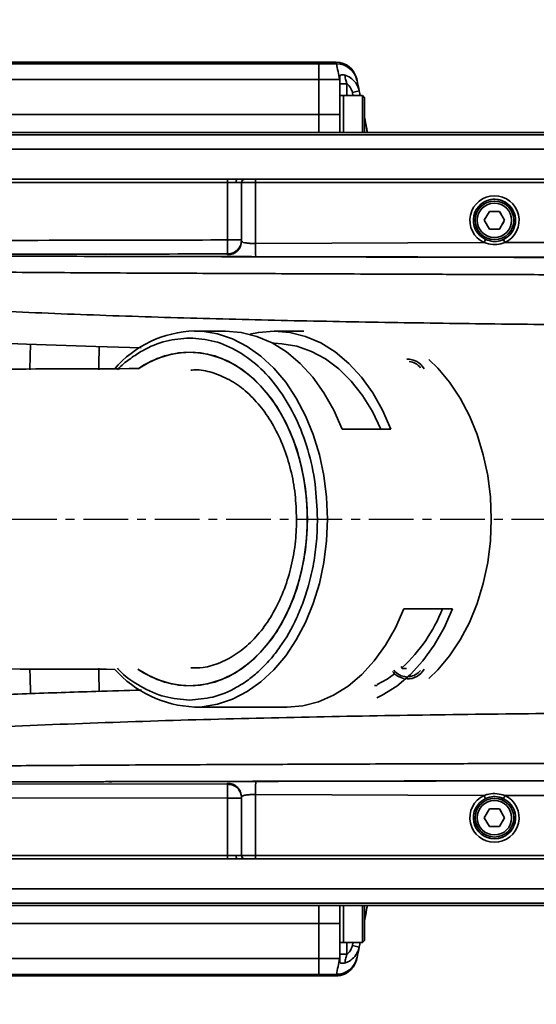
# Model space of a CAD drawing. Header units: millimetres. Extents: x 5717 to 9500, y -822 to 3039.
# Tile 11 of 31: x 7545 to 7619, y 742 to 882. Entities that reach past the tile are written whole.
import ezdxf

# ---------------------------------------------------------------- set-up
doc = ezdxf.new("R2010")
doc.units = ezdxf.units.MM
doc.header["$PDSIZE"] = -1
doc.linetypes.add('CENTER', pattern=[10.16, 6.35, -1.27, 1.27, -1.27])
doc.layers.add('细线层', color=7, linetype='Continuous')
doc.styles.get("Standard").update_dxf_attribs({"font": 'geniso.shx'})
doc.dimstyles.new('ISO-25', dxfattribs={"dimscale": 5, "dimtxt": 3.5, "dimasz": 4.5, "dimexe": 3.5, "dimexo": 0.625, "dimtad": 1, "dimdec": 1, "dimtxsty": 'Standard', "dimcen": 2.5, "dimclrd": 1, "dimclre": 1, "dimadec": 0, "dimazin": 0, "dimtfac": 1, "dimtdec": 1, "dimtmove": 1, "dimatfit": 3, "dimfxl": 1, "dimarcsym": 0})

# ---------------------------------------------------------------- blocks, each defined once
blk = doc.blocks.new('*U1')
at = {"color": 0, "linetype": 'CENTER', "transparency": 16777216}
blk.add_line((-294.49, 0), (458.69, 0), dxfattribs=at)
blk = doc.blocks.new('*D32')
at = {"color": 1, "lineweight": -2, "transparency": 16777216}
for p, q in [((7895.88, 1048.55), (7836.6, 1029.74)), ((7147.94, 811.21), (7815.15, 1022.94))]:
    blk.add_line(p, q, dxfattribs=at)
at = {"color": 1, "transparency": 16777216}
blk.add_solid([(7835.46, 1033.32), (7837.73, 1026.17), (7815.15, 1022.94)], dxfattribs=at)
at = {"layer": 'Defpoints', "color": 0, "transparency": 16777216}
for p in [(7815.15, 1022.94), (7147.94, 811.21)]:
    blk.add_point(p, dxfattribs=at)
at = {"color": 0, "transparency": 16777216, "insert": (7873.37, 1053.87), "char_height": 17.5, "attachment_point": 5, "rotation": 17.6057}
blk.add_mtext('{\\fHYSWLongFangSong|b1|i0|c134|p2;R700}', dxfattribs=at)

msp = doc.modelspace()

# ---------------------------------------------------------------- linework, layer by layer
at = {"color": 4}
msp.add_arc((7147.94, 811.21), 700, 225, 135, dxfattribs=at)
at = {"layer": '细线层', "linetype": 'Continuous', "lineweight": 35}
for p, q in [((7082.94, 876.21), (7587.94, 876.21)), ((7587.94, 876), (7082.94, 876)), ((7587.94, 876.21), (7587.94, 876)), ((7587.94, 876.21), (7590.39, 876.21)), ((7587.94, 876), (7587.94, 873.74)), ((7590.44, 876), (7587.94, 876)), ((7590.44, 876), (7590.39, 876.21)), ((7082.94, 873.74), (7587.94, 873.74)), ((7587.94, 873.74), (7587.94, 868.77)), ((7587.94, 873.74), (7590.91, 873.74)), ((7590.94, 873.36), (7590.91, 873.74)), ((7590.94, 873.74), (7590.94, 873.36)), ((7590.94, 873.36), (7590.94, 868.77)), ((7591.94, 873.13), (7590.94, 873.13)), ((7591.94, 873.13), (7591.94, 871.46)), ((7593.33, 873.84), (7593.37, 873.64)), ((7591.44, 871.46), (7590.94, 871.46)), ((7594.14, 871.46), (7591.44, 871.46)), ((7591.44, 866.21), (7591.44, 871.46)), ((7591.44, 871.46), (7591.44, 868.2)), ((7592.71, 871.92), (7593.69, 872.12)), ((7594.44, 871.16), (7594.14, 871.46)), ((7594.14, 866.21), (7594.14, 871.46)), ((7594.44, 871.16), (7594.44, 866.26)), ((7587.94, 868.77), (7190.89, 868.77)), ((7587.94, 866.21), (7587.94, 868.77)), ((7590.94, 868.77), (7587.94, 868.77)), ((7590.94, 868.77), (7590.94, 866.21)), ((7591.44, 868.2), (7591.44, 866.21)), ((7902.94, 865.88), (7462.15, 865.88)), ((7463.53, 866.21), (7902.94, 866.21)), ((7594.39, 866.21), (7594.44, 866.26)), ((7460.59, 863.85), (7902.94, 863.85)), ((7504.06, 859.58), (7576.44, 859.58)), ((7504.06, 859.58), (7574.94, 859.58)), ((7574.94, 859.08), (7504.06, 859.08)), ((7574.94, 859.58), (7574.94, 859.08)), ((7574.94, 850.92), (7574.94, 859.08)), ((7576.44, 859.58), (7576.44, 859.58)), ((7576.44, 859.58), (7577.44, 859.58)), ((7576.44, 859.58), (7641, 859.58)), ((7576.94, 850.79), (7576.94, 859.08)), ((7576.94, 859.08), (7576.94, 850.92)), ((7577.44, 859.58), (7578.94, 859.58)), ((7578.94, 859.58), (7578.94, 859.08)), ((7578.94, 859.58), (7641, 859.58)), ((7578.94, 859.08), (7578.94, 850.41)), ((7641, 859.08), (7578.94, 859.08)), ((7611.49, 853.71), (7612.22, 854.96)), ((7612.22, 854.96), (7613.66, 854.96)), ((7613.66, 854.96), (7614.38, 853.71)), ((7612.22, 852.46), (7611.49, 853.71)), ((7614.38, 853.71), (7613.66, 852.46)), ((7613.66, 852.46), (7612.22, 852.46)), ((7574.94, 850.92), (7576.94, 850.92)), ((7576.94, 850.92), (7576.94, 850.79)), ((7578.94, 850.41), (7611.46, 850.54)), ((7611.67, 850.99), (7611.46, 850.54)), ((7614.43, 850.55), (7614.22, 851)), ((7614.43, 850.55), (7641.01, 850.59)), ((7574.94, 848.8), (7574.94, 848.94)), ((7574.65, 837.96), (7570.24, 837.96)), ((7585.79, 837.96), (7581.58, 837.96)), ((7581.58, 836.21), (7581.38, 836.21)), ((7600.58, 833.96), (7600.56, 833.96)), ((7598.2, 823.99), (7591.27, 823.99)), ((7600.04, 798.43), (7606.97, 798.43)), ((7599.8, 789.96), (7599.64, 790.24)), ((7600.44, 789.96), (7599.8, 789.96)), ((7595.86, 787.53), (7596.26, 787.54)), ((7600.56, 788.46), (7600.58, 788.46)), ((7570.24, 784.46), (7583.42, 784.46)), ((7504.06, 773.57), (7574.94, 773.48)), ((7611.46, 771.88), (7578.94, 772.01)), ((7578.94, 772.01), (7578.94, 763.34)), ((7574.94, 771.5), (7504.06, 771.61)), ((7576.94, 771.5), (7574.94, 771.5)), ((7574.94, 763.34), (7574.94, 771.5)), ((7576.94, 763.34), (7576.94, 771.63)), ((7576.94, 771.63), (7576.94, 771.5)), ((7576.94, 771.5), (7576.94, 763.34)), ((7641.01, 771.83), (7614.44, 771.87)), ((7611.49, 768.71), (7612.22, 769.96)), ((7612.22, 769.96), (7613.66, 769.96)), ((7613.66, 769.96), (7614.38, 768.71)), ((7612.22, 767.46), (7611.49, 768.71)), ((7614.38, 768.71), (7613.66, 767.46)), ((7613.66, 767.46), (7612.22, 767.46)), ((7504.06, 763.34), (7574.94, 763.34)), ((7641, 762.84), (7504.06, 762.84)), ((7574.94, 762.84), (7504.06, 762.84)), ((7574.94, 762.84), (7574.94, 763.34)), ((7576.94, 762.84), (7576.44, 762.84)), ((7577.44, 762.84), (7576.44, 762.84)), ((7576.94, 763.34), (7578.94, 763.34)), ((7641, 762.84), (7576.94, 762.84)), ((7578.94, 762.84), (7577.44, 762.84)), ((7578.94, 763.34), (7641, 763.34)), ((7578.94, 762.84), (7578.94, 763.34)), ((7641, 762.84), (7578.94, 762.84)), ((7902.94, 758.57), (7460.59, 758.57)), ((7462.15, 756.54), (7902.94, 756.54)), ((7902.94, 756.21), (7463.53, 756.21)), ((7587.94, 753.65), (7587.94, 756.21)), ((7590.94, 753.65), (7590.94, 756.21)), ((7591.44, 750.96), (7591.44, 756.21)), ((7591.44, 756.21), (7591.44, 753.2)), ((7594.14, 750.96), (7594.14, 756.21)), ((7594.44, 756.16), (7594.39, 756.21)), ((7594.44, 756.16), (7594.44, 751.26)), ((7190.89, 753.65), (7587.94, 753.65)), ((7587.94, 753.65), (7587.94, 748.68)), ((7587.94, 753.65), (7590.94, 753.65)), ((7590.94, 749.06), (7590.94, 753.65)), ((7591.44, 753.2), (7591.44, 750.96)), ((7590.94, 750.96), (7591.44, 750.96)), ((7591.44, 750.96), (7594.14, 750.96)), ((7591.94, 750.96), (7591.94, 749.29)), ((7594.14, 750.96), (7594.44, 751.26)), ((7592.71, 750.51), (7593.69, 750.3)), ((7587.94, 748.68), (7082.94, 748.68)), ((7587.94, 748.68), (7587.94, 746.42)), ((7590.91, 748.68), (7587.94, 748.68)), ((7591.94, 749.29), (7590.94, 749.29)), ((7590.94, 748.68), (7590.94, 749.06)), ((7593.37, 748.78), (7593.36, 748.72)), ((7082.94, 746.42), (7587.94, 746.42)), ((7587.94, 746.21), (7082.94, 746.21)), ((7587.94, 746.42), (7587.94, 746.21)), ((7587.94, 746.42), (7590.44, 746.42)), ((7590.39, 746.21), (7587.94, 746.21)), ((7590.39, 746.21), (7590.44, 746.42))]:
    msp.add_line(p, q, dxfattribs=at)
at = {"layer": '细线层', "linetype": 'Continuous', "lineweight": 35, "flags": 128}
for points in [[(7592.8, 871.46), (7592.79, 871.51), (7592.71, 871.92)], [(7593.69, 872.12), (7593.77, 871.72), (7593.83, 871.46)], [(7574.94, 848.94), (7574.94, 849.02), (7574.94, 849.16), (7574.94, 849.36), (7574.94, 849.6), (7574.94, 849.89), (7574.94, 850.22), (7574.94, 850.56), (7574.94, 850.92)], [(7578.95, 848.42), (7578.95, 848.48), (7578.95, 848.61), (7578.94, 848.81), (7578.94, 849.05), (7578.94, 849.35), (7578.94, 849.68), (7578.94, 850.04), (7578.94, 850.41)], [(7570.24, 837.96), (7571.34, 837.92), (7573.52, 837.55), (7575.66, 836.84), (7577.73, 835.77), (7579.69, 834.38), (7581.53, 832.67), (7583.22, 830.67), (7584.73, 828.41), (7586.04, 825.91), (7587.14, 823.22), (7588.01, 820.36), (7588.64, 817.38), (7589.02, 814.32), (7589.15, 811.21)], [(7591.27, 823.99), (7590.08, 826.69), (7588.67, 829.18), (7587.06, 831.41), (7585.27, 833.35), (7583.33, 834.98), (7581.27, 836.27), (7579.12, 837.2), (7576.9, 837.77), (7574.65, 837.96)], [(7578.12, 837.51), (7579.33, 837.77), (7581.58, 837.96), (7583.83, 837.77), (7586.05, 837.2), (7588.2, 836.27), (7590.26, 834.98), (7592.2, 833.35), (7593.99, 831.41), (7595.6, 829.18), (7597.01, 826.69), (7598.2, 823.99)], [(7562.62, 835.56), (7556.19, 835.74), (7546.31, 836.07), (7536.52, 836.46), (7536.52, 836.46), (7536.52, 836.46)], [(7581.58, 836.21), (7582.66, 836.16), (7584.79, 835.8), (7586.88, 835.06), (7588.89, 833.98), (7590.79, 832.56), (7592.55, 830.82), (7594.15, 828.79), (7595.57, 826.5), (7596.78, 823.99)], [(7562.22, 832.59), (7563.95, 833.61), (7565.94, 834.41), (7567.98, 834.86), (7570.05, 834.95), (7572.1, 834.68), (7574.12, 834.05), (7576.07, 833.08), (7577.93, 831.78), (7579.65, 830.16), (7581.22, 828.26), (7582.61, 826.1), (7583.81, 823.71), (7584.78, 821.14), (7585.53, 818.41), (7586.04, 815.57), (7586.29, 812.67), (7586.29, 809.75), (7586.04, 806.85), (7585.53, 804.01), (7584.78, 801.28), (7583.81, 798.71), (7582.61, 796.32), (7581.22, 794.16), (7579.65, 792.26), (7577.93, 790.64), (7576.07, 789.34), (7574.12, 788.37), (7572.1, 787.74), (7570.05, 787.47), (7567.98, 787.56), (7565.94, 788.01), (7563.95, 788.81), (7562.18, 789.86)], [(7586.32, 811.21), (7586.19, 814.13), (7585.81, 817), (7585.19, 819.79), (7584.32, 822.45), (7583.24, 824.93), (7581.94, 827.21), (7580.45, 829.25), (7578.8, 831.01), (7577.01, 832.47), (7575.11, 833.61), (7573.12, 834.41), (7571.08, 834.86), (7569.01, 834.95), (7566.95, 834.68), (7564.93, 834.05), (7562.98, 833.08), (7562.2, 832.58)], [(7612.49, 811.21), (7612.36, 814.32), (7611.98, 817.38), (7611.34, 820.36), (7610.47, 823.22), (7609.37, 825.91), (7608.06, 828.41), (7606.55, 830.67), (7604.87, 832.67), (7603.6, 833.89)], [(7562.23, 789.82), (7562.98, 789.34), (7564.93, 788.37), (7566.95, 787.74), (7569.01, 787.47), (7571.08, 787.56), (7573.12, 788.01), (7575.11, 788.81), (7577.01, 789.95), (7578.8, 791.41), (7580.45, 793.17), (7581.94, 795.21), (7583.24, 797.49), (7584.32, 799.97), (7585.19, 802.63), (7585.81, 805.42), (7586.19, 808.29), (7586.32, 811.21)], [(7589.15, 811.21), (7589.02, 808.11), (7588.64, 805.04), (7588.01, 802.06), (7587.14, 799.21), (7586.04, 796.51), (7584.73, 794.02), (7583.22, 791.75), (7581.53, 789.75), (7579.69, 788.04), (7577.73, 786.65), (7575.66, 785.58), (7573.52, 784.87), (7571.34, 784.51), (7570.24, 784.46)], [(7603.6, 788.53), (7604.87, 789.75), (7606.55, 791.75), (7608.06, 794.02), (7609.37, 796.51), (7610.47, 799.21), (7611.34, 802.06), (7611.98, 805.04), (7612.36, 808.11), (7612.49, 811.21)], [(7583.42, 784.46), (7585.67, 784.65), (7587.89, 785.22), (7590.04, 786.15), (7592.1, 787.44), (7594.04, 789.07), (7595.83, 791.01), (7597.44, 793.24), (7598.85, 795.73), (7600.04, 798.43)], [(7606.97, 798.43), (7605.78, 795.73), (7604.37, 793.24), (7602.75, 791.01), (7600.97, 789.07), (7599.03, 787.44), (7596.97, 786.15), (7596.19, 785.77)], [(7598.72, 789.19), (7597.65, 788.44), (7596.26, 787.65)], [(7592.71, 750.51), (7592.79, 750.91), (7592.8, 750.96)], [(7593.83, 750.96), (7593.77, 750.7), (7593.69, 750.3)]]:
    msp.add_lwpolyline(points, dxfattribs=at)
at = {"layer": '细线层', "linetype": 'Continuous', "lineweight": 35}
for centre, radius in [((7612.94, 853.71), 2.75), ((7612.94, 853.71), 2.45), ((7612.94, 768.71), 2.75), ((7612.94, 768.71), 2.45)]:
    msp.add_circle(centre, radius, dxfattribs=at)
for centre, radius, start, end in [((7590.39, 873.21), 3, 12.0494, 90), ((7299.94, 814.19), 297, 11.5665, 12.0114), ((7590.45, 873.01), 2.98, 12.1681, 90.3492), ((7590.92, 870.72), 3.02, 89.5734, 90.1665), ((7299.94, 811.21), 300, 11.7139, 12.0114), ((7577.44, 859.08), 0.5, 90, 180), ((7577.44, 859.08), 0.5, 90, 180), ((7612.94, 853.71), 3.5, 295.3112, 245.0534), ((7612.94, 853.71), 3, 295.3112, 245.0534), ((7612.94, 853.71), 2.75, 79.1396, 259.1396), ((7612.94, 853.71), 3, 0, 100.8604), ((7612.94, 853.71), 3, 280.8604, 0), ((7574.95, 850.93), 1.99, 269.8592, 359.727), ((7574.95, 850.79), 1.99, 269.9679, 359.7868), ((7570.67, 822.31), 15.66, 91.605, 139.1739), ((7600.56, 831.25), 2.71, 29.6146, 91.9172), ((7600.51, 831.25), 2.41, 38.1502, 82.7055), ((7584.07, 807.06), 23.15, 312.86, 338.1189), ((7570.89, 800.56), 16.11, 221.644, 267.6856), ((7600.57, 791.17), 2.71, 217.8524, 259.5679), ((7600.52, 791.17), 2.41, 217.2643, 268.0677), ((7600.56, 791.17), 2.71, 268.0825, 330.3856), ((7600.51, 791.17), 2.41, 277.2942, 321.8501), ((7612.94, 768.71), 3.5, 114.9759, 64.6642), ((7612.94, 768.71), 3, 114.9759, 64.6642), ((7612.94, 768.71), 2.75, 79.1396, 259.1396), ((7612.94, 768.71), 3, 0, 100.8604), ((7612.94, 768.71), 3, 280.8604, 0), ((7577.44, 763.34), 0.5, 180, 270), ((7577.44, 763.34), 0.5, 180, 270), ((7299.94, 811.21), 300, 347.9886, 348.2861), ((7590.45, 749.41), 2.98, 269.6508, 347.8319), ((7299.94, 808.23), 297, 347.9886, 348.4335), ((7590.92, 751.7), 3.02, 269.8335, 270.4266), ((7590.39, 749.21), 3, 270, 317.2594)]:
    msp.add_arc(centre, radius, start, end, dxfattribs=at)
for points, knots in [([(7590.94, 874.32), (7590.95, 874.34), (7591, 874.39), (7591.29, 874.42), (7591.54, 874.4), (7591.64, 874.38), (7591.64, 874.38)], [0, 0, 0, 0, 0.2839734, 0.7450953, 0.9964465, 1, 1, 1, 1]), ([(7590.94, 874.32), (7590.94, 874.32), (7590.94, 874.21), (7590.94, 874.01), (7590.94, 873.82), (7590.94, 873.74)], [0, 0, 0, 0, 0.000991, 0.583419, 1, 1, 1, 1]), ([(7591.64, 874.38), (7591.68, 874.37), (7592.05, 874.25), (7592.69, 873.88), (7593.38, 873.1), (7593.59, 872.44), (7593.69, 872.12)], [0, 0, 0, 0, 0.043883, 0.362247, 0.681279, 1, 1, 1, 1]), ([(7591.64, 874.38), (7591.64, 874.38), (7591.64, 874.36), (7591.66, 874.25), (7591.7, 873.99), (7591.78, 873.6), (7591.88, 873.3), (7591.94, 873.13)], [0, 0, 0, 0, 0.04811, 0.244166, 0.459306, 0.688188, 1, 1, 1, 1]), ([(7592.71, 871.92), (7592.64, 872.13), (7592.51, 872.57), (7592.17, 872.95), (7591.97, 873.11), (7591.94, 873.13)], [0, 0, 0, 0, 0.464733, 0.929521, 1, 1, 1, 1]), ([(7594.44, 868.39), (7594.54, 867.87), (7594.69, 867.09), (7594.81, 866.43), (7594.85, 866.21)], [0, 0, 0, 0, 0.663939, 1, 1, 1, 1]), ([(7574.94, 859.58), (7575.22, 859.58), (7575.76, 859.58), (7576.23, 859.58), (7576.44, 859.58), (7576.44, 859.58)], [0, 0, 0, 0, 0.524072, 0.999989, 1, 1, 1, 1]), ([(7576.14, 859.08), (7575.96, 859.08), (7575.63, 859.08), (7575.2, 859.08), (7574.98, 859.08), (7574.94, 859.08)], [0, 0, 0, 0, 0.475416, 0.907705, 1, 1, 1, 1]), ([(7576.94, 859.08), (7576.92, 859.08), (7576.87, 859.08), (7576.56, 859.08), (7576.26, 859.08), (7576.14, 859.08)], [0, 0, 0, 0, 0.36361, 0.72722, 1, 1, 1, 1]), ([(7578.94, 859.08), (7578.71, 859.08), (7578.26, 859.08), (7577.66, 859.08), (7577.21, 859.08), (7576.97, 859.08), (7576.95, 859.08), (7576.94, 859.08)], [0, 0, 0, 0, 0.214694, 0.429388, 0.644082, 0.858775, 1, 1, 1, 1]), ([(7614.38, 853.71), (7614.25, 853.93), (7614.01, 854.35), (7613.77, 854.77), (7613.66, 854.96)], [0, 0, 0, 0, 0.534625, 1, 1, 1, 1]), ([(7613.66, 852.46), (7613.79, 852.68), (7614.03, 853.1), (7614.27, 853.52), (7614.38, 853.71)], [0, 0, 0, 0, 0.534625, 1, 1, 1, 1]), ([(7612.22, 852.46), (7612.4, 852.46), (7612.83, 852.46), (7613.33, 852.46), (7613.61, 852.46), (7613.66, 852.46)], [0, 0, 0, 0, 0.388748, 0.899654, 1, 1, 1, 1]), ([(7504.06, 850.82), (7521.38, 850.83), (7545.01, 850.85), (7568.63, 850.9), (7574.94, 850.92)], [0, 0, 0, 0, 0.733201, 1, 1, 1, 1]), ([(7576.94, 850.79), (7576.96, 850.73), (7577, 850.63), (7577.35, 850.52), (7577.86, 850.45), (7578.42, 850.41), (7578.79, 850.41), (7578.94, 850.41)], [0, 0, 0, 0, 0.218107, 0.434609, 0.648979, 0.861784, 1, 1, 1, 1]), ([(7614.43, 850.55), (7614.24, 850.48), (7613.68, 850.3), (7612.65, 850.22), (7611.87, 850.43), (7611.46, 850.54)], [0, 0, 0, 0, 0.198096, 0.584907, 1, 1, 1, 1]), ([(7611.67, 850.99), (7612.02, 850.87), (7612.69, 850.65), (7613.59, 850.74), (7614.06, 850.93), (7614.22, 851)], [0, 0, 0, 0, 0.415881, 0.799524, 1, 1, 1, 1]), ([(7724.31, 849.13), (7724.24, 849.05), (7724.1, 848.9), (7723.9, 848.68), (7723.69, 848.46), (7723.47, 848.25), (7723.24, 848.02), (7723, 847.81), (7722.76, 847.61), (7722.51, 847.42), (7722.26, 847.25), (7722, 847.08), (7721.7, 846.91), (7721.36, 846.73), (7720.98, 846.56), (7720.58, 846.42), (7720.2, 846.31), (7719.82, 846.22), (7719.37, 846.14), (7718.76, 846.05), (7717.95, 845.97), (7717, 845.9), (7716.01, 845.85), (7714.88, 845.81), (7713.16, 845.76), (7710.69, 845.71), (7707.98, 845.69), (7705.17, 845.68), (7702.35, 845.68), (7699.55, 845.69), (7696.97, 845.7), (7694.18, 845.71), (7690.92, 845.72), (7687, 845.74), (7682.89, 845.75), (7678.85, 845.76), (7674.88, 845.78), (7670.98, 845.79), (7667.16, 845.81), (7661.33, 845.83), (7653.66, 845.85), (7645.41, 845.88), (7638.7, 845.91), (7633.41, 845.93), (7628.31, 845.94), (7623.4, 845.96), (7618.67, 845.98), (7614.13, 846), (7609.78, 846.01), (7604.88, 846.03), (7598.98, 846.05), (7591.91, 846.08), (7584.62, 846.11), (7577.46, 846.14), (7570.43, 846.17), (7563.29, 846.2), (7556.13, 846.24), (7549.11, 846.28), (7542.23, 846.33), (7535.5, 846.39), (7529.46, 846.47), (7524.3, 846.57), (7520.09, 846.69), (7516.51, 846.83), (7513.34, 846.97), (7510.33, 847.14), (7507.49, 847.31), (7504.75, 847.49), (7502.34, 847.65), (7500.13, 847.81), (7498.14, 847.96), (7496.29, 848.1), (7495.22, 848.2), (7494.75, 848.24)], [0, 0, 0, 0, 0.021366, 0.040428, 0.057542, 0.079156, 0.098634, 0.115976, 0.136123, 0.151667, 0.166478, 0.180717, 0.196703, 0.211181, 0.227909, 0.24157, 0.249773, 0.257, 0.26526, 0.272429, 0.28014, 0.287849, 0.291779, 0.295561, 0.303259, 0.310957, 0.318657, 0.326364, 0.334076, 0.341791, 0.349507, 0.355427, 0.364917, 0.376477, 0.387833, 0.398985, 0.409933, 0.420676, 0.431216, 0.441552, 0.468924, 0.494754, 0.509859, 0.52445, 0.538526, 0.552089, 0.565138, 0.577672, 0.589693, 0.6012, 0.618243, 0.63856, 0.659811, 0.678719, 0.697939, 0.718129, 0.738113, 0.757565, 0.776821, 0.796299, 0.815409, 0.830782, 0.846152, 0.861528, 0.876911, 0.893227, 0.911036, 0.92791, 0.945683, 0.959397, 0.97378, 0.988463, 1, 1, 1, 1]), ([(7574.94, 848.94), (7568.64, 848.92), (7545.01, 848.88), (7521.38, 848.86), (7504.06, 848.85)], [0, 0, 0, 0, 0.266789, 1, 1, 1, 1]), ([(7557.6, 848.58), (7556.57, 848.58), (7552.77, 848.59), (7547.41, 848.6), (7543.06, 848.61), (7541.49, 848.61)], [0, 0, 0, 0, 0.190691, 0.707735, 1, 1, 1, 1]), ([(7641.03, 848.39), (7637.16, 848.4), (7629.24, 848.42), (7617.1, 848.44), (7604.42, 848.47), (7591.19, 848.5), (7577.48, 848.53), (7566.22, 848.56), (7559.55, 848.57), (7557.6, 848.58)], [0, 0, 0, 0, 0.139101, 0.284671, 0.436711, 0.59522, 0.7602, 0.929718, 1, 1, 1, 1]), ([(7641.03, 848.41), (7629.83, 848.44), (7607.12, 848.48), (7579.87, 848.54), (7563.26, 848.57), (7558.14, 848.58), (7557.62, 848.59)], [0, 0, 0, 0, 0.402508, 0.815837, 0.981138, 1, 1, 1, 1]), ([(7738.16, 838.55), (7737.88, 838.55), (7737.31, 838.55), (7736.62, 838.55), (7735.98, 838.55), (7735.54, 838.55), (7734.95, 838.55), (7734.1, 838.55), (7733.01, 838.55), (7731.65, 838.55), (7730.3, 838.55), (7728.63, 838.55), (7726.68, 838.55), (7724.61, 838.55), (7722.25, 838.55), (7719.63, 838.55), (7716.77, 838.55), (7713.19, 838.55), (7708.9, 838.55), (7704.03, 838.56), (7699.15, 838.56), (7690.12, 838.57), (7676.98, 838.59), (7659.74, 838.63), (7643.34, 838.71), (7627.77, 838.81), (7613.01, 838.96), (7598.25, 839.16), (7583.48, 839.44), (7568.72, 839.8), (7553.99, 840.29), (7542.08, 840.79), (7533.06, 841.25), (7526.83, 841.6), (7520.75, 841.98), (7514.91, 842.38), (7509.5, 842.79), (7504.74, 843.17), (7500.84, 843.51), (7497.41, 843.82), (7494.55, 844.09), (7492.08, 844.34), (7489.96, 844.56), (7488.01, 844.76), (7486.15, 844.96), (7484.95, 845.1), (7484.34, 845.16)], [0, 0, 0, 0, 0.069036, 0.138072, 0.159768, 0.181465, 0.203161, 0.224856, 0.246545, 0.257008, 0.267466, 0.277917, 0.285754, 0.293596, 0.30144, 0.309283, 0.317123, 0.324965, 0.336726, 0.348498, 0.360272, 0.37205, 0.41392, 0.455793, 0.497666, 0.533558, 0.56945, 0.605342, 0.641234, 0.677125, 0.713015, 0.748897, 0.764597, 0.780296, 0.795991, 0.81168, 0.82736, 0.843034, 0.858715, 0.8744, 0.895322, 0.916254, 0.93719, 0.958126, 0.979063, 1, 1, 1, 1]), ([(7559.26, 832.45), (7559.36, 832.55), (7559.95, 833.18), (7561.14, 834.1), (7563.32, 835.52), (7566.13, 836.7), (7568.42, 836.88), (7569.53, 836.96)], [0, 0, 0, 0, 0.034878, 0.203381, 0.371918, 0.69509, 1, 1, 1, 1]), ([(7569.53, 836.96), (7570.71, 836.87), (7573.09, 836.68), (7576.54, 835.15), (7579.72, 832.75), (7582.48, 829.53), (7584.76, 825.62), (7586.45, 821.13), (7587.54, 816.25), (7587.67, 812.88), (7587.74, 811.21)], [0, 0, 0, 0, 0.123787, 0.25, 0.376213, 0.5, 0.623787, 0.75, 0.876213, 1, 1, 1, 1]), ([(7546.89, 835.96), (7546.87, 835.31), (7546.83, 834.14), (7546.8, 832.97), (7546.79, 832.46)], [0, 0, 0, 0, 0.558214, 1, 1, 1, 1]), ([(7556.67, 835.64), (7556.64, 834.7), (7556.61, 833.63), (7556.59, 832.57), (7556.59, 832.45)], [0, 0, 0, 0, 0.883722, 1, 1, 1, 1]), ([(7562.25, 832.61), (7548.06, 832.56), (7533.88, 832.51), (7519.69, 832.46), (7518.29, 832.46), (7515.34, 832.45), (7511.1, 832.44), (7507.18, 832.45), (7503.78, 832.45), (7499.67, 832.45), (7494.77, 832.46), (7489.66, 832.46), (7485.14, 832.46), (7480.8, 832.46), (7475.84, 832.46), (7470.64, 832.46), (7465.37, 832.46), (7460.2, 832.46), (7454.67, 832.46), (7448.9, 832.46), (7443.05, 832.46), (7437.76, 832.46), (7432.81, 832.46), (7427.88, 832.46), (7422.41, 832.46), (7416.49, 832.46), (7410.71, 832.45), (7405.53, 832.45), (7401.32, 832.45), (7397.82, 832.45), (7394.68, 832.46), (7391.53, 832.46), (7388.06, 832.46), (7384.29, 832.46), (7280.15, 832.46), (7275.58, 832.46), (7270.47, 832.46), (7265.06, 832.46), (7259.81, 832.46), (7255.05, 832.46), (7250.9, 832.46), (7246.97, 832.46), (7242.95, 832.46), (7238.85, 832.47), (7235.01, 832.46), (7231.79, 832.46), (7228.76, 832.46), (7225.44, 832.46), (7221.24, 832.46), (7216.19, 832.46), (7210.34, 832.44), (7203.72, 832.42), (7196.33, 832.39), (7191.16, 832.38), (7188.43, 832.37)], [-0.204669, -0.204669, -0.204669, -0.204669, 0, 0, 0, 0.02027, 0.042625, 0.061002, 0.07619, 0.090901, 0.118986, 0.144405, 0.160886, 0.17981, 0.201964, 0.22595, 0.247149, 0.26966, 0.292065, 0.317092, 0.341603, 0.364438, 0.382321, 0.402216, 0.424155, 0.448125, 0.473173, 0.493104, 0.509862, 0.52345, 0.534828, 0.547283, 0.561086, 0.576354, 0.592494, 0.610878, 0.631516, 0.654422, 0.676796, 0.695892, 0.713594, 0.729159, 0.746215, 0.764366, 0.780885, 0.795343, 0.806133, 0.82097, 0.840101, 0.863501, 0.891153, 0.923079, 0.959333, 1, 1, 1, 1]), ([(7584.76, 811.21), (7584.72, 812.39), (7584.64, 814.77), (7583.99, 818.23), (7582.96, 821.52), (7581.55, 824.49), (7579.8, 827.12), (7577.78, 829.28), (7575.5, 830.95), (7573.09, 832.01), (7571.11, 832.49), (7569.99, 832.41), (7569.7, 832.39)], [0, 0, 0, 0, 0.105424, 0.213889, 0.319325, 0.427819, 0.533371, 0.641942, 0.748127, 0.857443, 0.962585, 1, 1, 1, 1]), ([(7587.74, 811.21), (7587.71, 810.16), (7587.66, 808.04), (7587.22, 804.85), (7586.56, 801.94), (7585.72, 799.35), (7584.47, 796.32), (7582.89, 793.56), (7581.03, 791.19), (7579.52, 789.63), (7577.92, 788.31), (7575.73, 786.9), (7572.93, 785.71), (7570.64, 785.54), (7569.53, 785.46)], [0, 0, 0, 0, 0.077656, 0.157721, 0.240042, 0.304387, 0.368746, 0.500012, 0.565726, 0.631454, 0.695799, 0.760157, 0.883566, 1, 1, 1, 1]), ([(7569.69, 790.03), (7570.28, 790.03), (7571.7, 790.02), (7573.96, 790.72), (7576.32, 791.99), (7578.51, 793.84), (7580.44, 796.15), (7582.08, 798.92), (7583.37, 802.02), (7584.27, 805.41), (7584.7, 808.51), (7584.75, 810.47), (7584.76, 811.21)], [0, 0, 0, 0, 0.074286, 0.180719, 0.290345, 0.395244, 0.503122, 0.609098, 0.718139, 0.824125, 0.933253, 1, 1, 1, 1]), ([(7185.68, 790.05), (7188.53, 790.04), (7193.94, 790.03), (7201.69, 790.01), (7208.66, 789.98), (7215.03, 789.97), (7220.69, 789.96), (7225.53, 789.96), (7229.27, 789.96), (7232.31, 789.96), (7235.19, 789.96), (7238.28, 789.96), (7241.52, 789.96), (7244.77, 789.96), (7247.9, 789.96), (7251.09, 789.96), (7254.86, 789.96), (7259.59, 789.96), (7265.22, 789.96), (7271.04, 789.96), (7276.49, 789.96), (7281.31, 789.96), (7385.52, 789.96), (7389.35, 789.96), (7392.88, 789.97), (7396.33, 789.97), (7400.04, 789.97), (7404.47, 789.97), (7412.47, 789.97), (7422.83, 789.97), (7434.75, 789.96), (7445.6, 789.96), (7455.67, 789.96), (7463.88, 789.96), (7470.15, 789.96), (7474.88, 789.96), (7479.5, 789.96), (7483.63, 789.96), (7487.3, 789.96), (7490.81, 789.96), (7494.15, 789.96), (7497.37, 789.97), (7500.44, 789.97), (7503.59, 789.97), (7507.02, 789.98), (7510.97, 789.98), (7515.27, 789.97), (7518.26, 789.96), (7519.69, 789.96), (7519.69, 789.96), (7519.69, 789.96), (7519.69, 789.96), (7532.75, 789.91), (7545.81, 789.87), (7558.87, 789.82)], [0, 0, 0, 0, 0.040264, 0.076416, 0.10837, 0.136129, 0.162288, 0.183277, 0.199113, 0.210621, 0.22281, 0.236546, 0.250872, 0.264969, 0.278083, 0.290358, 0.304297, 0.324664, 0.348848, 0.373491, 0.395452, 0.414737, 0.431348, 0.445873, 0.460392, 0.473394, 0.486936, 0.504478, 0.526069, 0.582059, 0.628262, 0.669415, 0.713587, 0.753405, 0.772502, 0.794147, 0.815038, 0.833257, 0.848832, 0.864138, 0.880637, 0.894372, 0.908567, 0.923211, 0.938504, 0.956992, 0.979495, 1, 1, 1, 1, 1, 1, 1.187623, 1.187623, 1.187623, 1.187623]), ([(7546.79, 789.96), (7546.81, 789.24), (7546.84, 788.07), (7546.88, 786.9), (7546.89, 786.46)], [0, 0, 0, 0, 0.6233856, 1, 1, 1, 1]), ([(7556.59, 789.97), (7556.6, 789.58), (7556.62, 788.51), (7556.65, 787.45), (7556.67, 786.78)], [0, 0, 0, 0, 0.373642, 1, 1, 1, 1]), ([(7569.53, 785.46), (7568.35, 785.55), (7565.96, 785.73), (7562.55, 787.33), (7560.27, 788.79), (7559.3, 789.93), (7559.26, 789.98)], [0, 0, 0, 0, 0.324049, 0.654447, 0.984845, 1, 1, 1, 1]), ([(7536.52, 785.96), (7536.52, 785.96), (7539.76, 786.1), (7546.3, 786.36), (7555.04, 786.65), (7560.51, 786.8), (7562.67, 786.86)], [0, 0, 0, 0, 0.000003, 0.376839, 0.753505, 1, 1, 1, 1]), ([(7484.34, 777.26), (7484.95, 777.33), (7486.15, 777.46), (7488.01, 777.66), (7489.96, 777.87), (7492.08, 778.08), (7494.55, 778.33), (7497.41, 778.6), (7500.84, 778.91), (7504.74, 779.25), (7509.5, 779.63), (7514.91, 780.04), (7520.75, 780.44), (7526.83, 780.82), (7533.06, 781.17), (7542.89, 781.67), (7556.44, 782.23), (7573.64, 782.76), (7590.86, 783.14), (7608.09, 783.41), (7625.31, 783.59), (7642.52, 783.71), (7659.74, 783.79), (7676.98, 783.83), (7690.66, 783.85), (7700.77, 783.86), (7706.2, 783.87), (7710.51, 783.87), (7713.7, 783.87), (7716.77, 783.87), (7719.63, 783.87), (7722.25, 783.87), (7724.61, 783.87), (7726.68, 783.87), (7728.63, 783.87), (7730.3, 783.87), (7731.65, 783.87), (7733.19, 783.87), (7734.41, 783.87), (7735.31, 783.87), (7735.92, 783.87), (7736.39, 783.87), (7737.17, 783.87), (7737.72, 783.87), (7738.16, 783.87)], [0, 0, 0, 0, 0.020937, 0.041874, 0.06281, 0.083746, 0.104678, 0.1256, 0.141286, 0.156966, 0.17264, 0.18832, 0.204009, 0.219704, 0.235403, 0.251103, 0.292964, 0.334837, 0.376711, 0.418584, 0.460458, 0.502332, 0.544206, 0.586079, 0.627949, 0.64365, 0.659346, 0.667194, 0.675039, 0.682881, 0.690721, 0.698564, 0.706408, 0.71425, 0.722087, 0.732538, 0.742996, 0.753459, 0.781061, 0.808673, 0.836286, 0.8639, 0.891515, 1, 1, 1, 1]), ([(7494.75, 774.18), (7495.14, 774.22), (7496.01, 774.29), (7497.55, 774.41), (7499.23, 774.54), (7500.94, 774.67), (7502.64, 774.79), (7504.5, 774.92), (7506.5, 775.05), (7508.72, 775.19), (7511, 775.32), (7513.29, 775.44), (7515.5, 775.55), (7517.73, 775.64), (7520.17, 775.73), (7522.88, 775.81), (7525.88, 775.88), (7529.63, 775.95), (7534.19, 776.01), (7539.49, 776.07), (7544.9, 776.11), (7550.87, 776.15), (7557.41, 776.19), (7564.6, 776.23), (7571.69, 776.26), (7578.25, 776.29), (7584.35, 776.31), (7590.42, 776.33), (7596.24, 776.36), (7603.12, 776.38), (7611.17, 776.41), (7621.31, 776.45), (7632.4, 776.49), (7641.1, 776.52), (7647.13, 776.54), (7650.18, 776.56), (7653.3, 776.57), (7656.48, 776.58), (7659.71, 776.59), (7667.33, 776.62), (7674.69, 776.64), (7681.77, 776.67), (7684.24, 776.68), (7686.74, 776.68), (7689.31, 776.69), (7691.9, 776.7), (7694.26, 776.71), (7696.66, 776.72), (7699.17, 776.73), (7702.06, 776.74), (7705.01, 776.74), (7707.47, 776.73), (7709.34, 776.72), (7711.11, 776.7), (7713.16, 776.66), (7715.23, 776.6), (7716.81, 776.53), (7717.95, 776.45), (7718.85, 776.36), (7719.54, 776.26), (7720.09, 776.14), (7720.78, 775.95), (7721.39, 775.68), (7722, 775.34), (7722.52, 775), (7722.94, 774.67), (7723.33, 774.32), (7723.66, 773.99), (7723.99, 773.64), (7724.2, 773.41), (7724.31, 773.29)], [0, 0, 0, 0, 0.009587, 0.021438, 0.034452, 0.045952, 0.057565, 0.069515, 0.083167, 0.096403, 0.110463, 0.123087, 0.133624, 0.143819, 0.153853, 0.164133, 0.174256, 0.184612, 0.199989, 0.215371, 0.230547, 0.246138, 0.265589, 0.285231, 0.305982, 0.324477, 0.339747, 0.356516, 0.374783, 0.388051, 0.41347, 0.441479, 0.472077, 0.505265, 0.513534, 0.521966, 0.530563, 0.539325, 0.548251, 0.557342, 0.602415, 0.609153, 0.615965, 0.622852, 0.629813, 0.637198, 0.644332, 0.649318, 0.657079, 0.665101, 0.673214, 0.681355, 0.685242, 0.689066, 0.696764, 0.704462, 0.712164, 0.719872, 0.727583, 0.737383, 0.747721, 0.75844, 0.788619, 0.818908, 0.847822, 0.879402, 0.907228, 0.939642, 0.96763, 1, 1, 1, 1]), ([(7524.02, 773.77), (7524.3, 773.78), (7526.93, 773.78), (7532.14, 773.79), (7539.23, 773.81), (7547.63, 773.82), (7553.75, 773.84), (7557.72, 773.84), (7558.03, 773.85)], [0, 0, 0, 0, 0.024651, 0.231941, 0.459815, 0.649577, 0.972848, 1, 1, 1, 1]), ([(7558.03, 773.85), (7561.73, 773.85), (7569.59, 773.87), (7584.49, 773.9), (7602.3, 773.94), (7622.11, 773.99), (7634.87, 774.02), (7641.03, 774.03)], [0, 0, 0, 0, 0.133836, 0.283894, 0.538654, 0.777355, 1, 1, 1, 1]), ([(7558.05, 773.84), (7558.32, 773.84), (7563.15, 773.85), (7579.4, 773.88), (7606.78, 773.94), (7629.62, 773.98), (7641.03, 774.01)], [0, 0, 0, 0, 0.009666, 0.174874, 0.587712, 1, 1, 1, 1]), ([(7574.94, 773.48), (7574.94, 773.51), (7574.94, 773.56), (7574.94, 773.6), (7574.94, 773.62)], [0, 0, 0, 0, 0.507331, 1, 1, 1, 1]), ([(7576.94, 771.63), (7576.91, 771.88), (7576.87, 772.27), (7576.62, 772.73), (7576.36, 773.05), (7576.05, 773.3), (7575.58, 773.55), (7575.2, 773.59), (7574.94, 773.62)], [0, 0, 0, 0, 0.239501, 0.368389, 0.5, 0.631611, 0.760499, 1, 1, 1, 1]), ([(7578.94, 772.01), (7578.94, 772.25), (7578.94, 772.75), (7578.94, 773.4), (7578.95, 773.87), (7578.95, 773.96), (7578.95, 774)], [0, 0, 0, 0, 0.241113, 0.5, 0.758887, 1, 1, 1, 1]), ([(7578.94, 772.01), (7578.67, 772.01), (7578.15, 772), (7577.49, 771.93), (7577.03, 771.81), (7576.97, 771.69), (7576.94, 771.63)], [0, 0, 0, 0, 0.248609, 0.4969, 0.743663, 1, 1, 1, 1]), ([(7611.46, 771.88), (7611.46, 771.88), (7611.68, 771.97), (7612.29, 772.13), (7613.31, 772.19), (7614.06, 771.98), (7614.44, 771.87)], [0, 0, 0, 0, 0.00002, 0.233071, 0.619614, 1, 1, 1, 1]), ([(7614.22, 771.42), (7613.91, 771.54), (7613.27, 771.76), (7612.37, 771.7), (7611.86, 771.5), (7611.67, 771.43)], [0, 0, 0, 0, 0.381604, 0.764586, 1, 1, 1, 1]), ([(7614.38, 768.71), (7614.25, 768.93), (7614.01, 769.35), (7613.77, 769.77), (7613.66, 769.96)], [0, 0, 0, 0, 0.534625, 1, 1, 1, 1]), ([(7613.66, 767.46), (7613.79, 767.68), (7614.03, 768.1), (7614.27, 768.52), (7614.38, 768.71)], [0, 0, 0, 0, 0.534625, 1, 1, 1, 1]), ([(7612.22, 767.46), (7612.4, 767.46), (7612.83, 767.46), (7613.33, 767.46), (7613.61, 767.46), (7613.66, 767.46)], [0, 0, 0, 0, 0.388748, 0.899654, 1, 1, 1, 1]), ([(7574.94, 763.34), (7575.14, 763.34), (7575.53, 763.34), (7575.92, 763.34), (7576.11, 763.34), (7576.14, 763.34)], [0, 0, 0, 0, 0.475414, 0.907692, 1, 1, 1, 1]), ([(7576.44, 762.84), (7576.2, 762.84), (7575.74, 762.84), (7575.19, 762.84), (7574.94, 762.84)], [0, 0, 0, 0, 0.5240586, 1, 1, 1, 1]), ([(7576.14, 763.34), (7576.3, 763.34), (7576.64, 763.34), (7576.89, 763.34), (7576.92, 763.34), (7576.94, 763.34)], [0, 0, 0, 0, 0.363614, 0.727227, 1, 1, 1, 1]), ([(7594.85, 756.21), (7594.77, 755.79), (7594.65, 755.11), (7594.5, 754.34), (7594.44, 754.03)], [0, 0, 0, 0, 0.603707, 1, 1, 1, 1]), ([(7593.69, 750.3), (7593.62, 750.07), (7593.47, 749.51), (7592.92, 748.75), (7592.24, 748.26), (7591.78, 748.09), (7591.64, 748.04)], [0, 0, 0, 0, 0.225116, 0.543426, 0.861926, 1, 1, 1, 1]), ([(7591.94, 749.29), (7592.02, 749.36), (7592.27, 749.57), (7592.56, 749.98), (7592.67, 750.35), (7592.71, 750.51)], [0, 0, 0, 0, 0.20815, 0.67186, 1, 1, 1, 1]), ([(7590.91, 748.68), (7590.91, 748.7), (7590.91, 748.77), (7590.93, 748.94), (7590.94, 749.06)], [0, 0, 0, 0, 0.281724, 1, 1, 1, 1]), ([(7590.94, 748.1), (7590.94, 748.1), (7590.94, 748.21), (7590.94, 748.41), (7590.94, 748.6), (7590.94, 748.68)], [0, 0, 0, 0, 0.000991, 0.583419, 1, 1, 1, 1]), ([(7591.94, 749.29), (7591.88, 749.12), (7591.78, 748.82), (7591.7, 748.43), (7591.66, 748.17), (7591.64, 748.06), (7591.64, 748.04), (7591.64, 748.04)], [0, 0, 0, 0, 0.311812, 0.540694, 0.755834, 0.95189, 1, 1, 1, 1]), ([(7592.59, 747.18), (7592.62, 747.22), (7592.78, 747.36), (7592.98, 747.66), (7593.16, 748.01), (7593.25, 748.27), (7593.3, 748.42), (7593.31, 748.48), (7593.33, 748.53), (7593.34, 748.57), (7593.35, 748.62), (7593.35, 748.64), (7593.36, 748.7), (7593.37, 748.71)], [0, 0, 0, 0, 0.042219, 0.182665, 0.296266, 0.378863, 0.415205, 0.439842, 0.466861, 0.511375, 0.614977, 0.893579, 1, 1, 1, 1]), ([(7591.64, 748.04), (7591.64, 748.04), (7591.56, 748.03), (7591.32, 748), (7591.01, 748.02), (7590.96, 748.08), (7590.94, 748.1)], [0, 0, 0, 0, 0.003554, 0.206409, 0.681205, 1, 1, 1, 1])]:
    msp.add_open_spline(points, degree=3, knots=knots, dxfattribs=at)
for points in [[(7576.44, 859.58), (7576.4, 859.58), (7576.32, 859.56), (7576.22, 859.44), (7576.15, 859.28), (7576.14, 859.15), (7576.14, 859.08)], [(7576.94, 771.5), (7576.91, 771.76), (7576.85, 772.28), (7576.39, 772.94), (7575.73, 773.39), (7575.2, 773.45), (7574.94, 773.48)], [(7574.94, 771.5), (7574.94, 771.74), (7574.94, 772.22), (7574.94, 772.84), (7574.94, 773.31), (7574.94, 773.43), (7574.94, 773.48)], [(7611.46, 771.88), (7611.49, 771.82), (7611.54, 771.71), (7611.61, 771.56), (7611.66, 771.45), (7611.67, 771.44), (7611.67, 771.43)], [(7614.22, 771.42), (7614.22, 771.43), (7614.23, 771.44), (7614.28, 771.55), (7614.35, 771.7), (7614.41, 771.81), (7614.44, 771.87)], [(7576.44, 762.84), (7576.4, 762.85), (7576.32, 762.86), (7576.22, 762.98), (7576.15, 763.14), (7576.14, 763.27), (7576.14, 763.34)]]:
    msp.add_open_spline(points, degree=3, dxfattribs=at)

# ---------------------------------------------------------------- block references
at = {"color": 4, "linetype": 'CENTER'}
msp.add_blockref('*U1', (7310.44, 811.21), dxfattribs=at)

# ---------------------------------------------------------------- dimensions: what is measured, and where the dimension line sits
dim = msp.add_radius_dim(center=(7147.94, 811.21), mpoint=(7815.15, 1022.94), text='{\\fHYSWLongFangSong|b1|i0|c134|p2;<>}', dimstyle='ISO-25')
dim.commit()
dim.dimension.update_dxf_attribs({"geometry": '*D32', "text_midpoint": (7873.37, 1053.87)})

doc.saveas('drawing.dxf')
